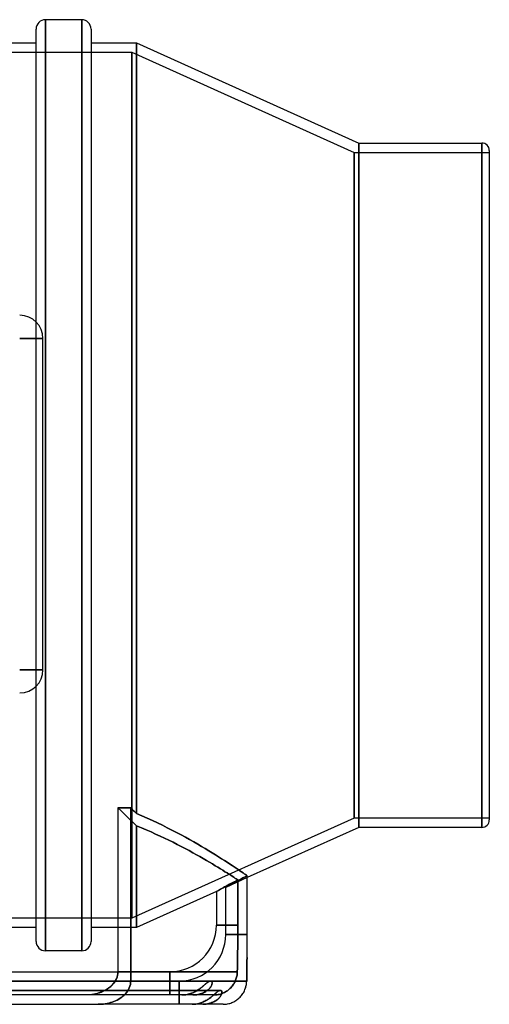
# Model space of a CAD drawing. Header units: millimetres. Extents: x -148 to 148, y -112 to 100.
# Tile 6 of 6: x 47 to 148, y -112 to 100. Entities that reach past the tile are written whole.
import ezdxf

# ---------------------------------------------------------------- set-up
doc = ezdxf.new("R2010")
doc.units = ezdxf.units.MM
doc.layers.add('HIDDEN', color=7, linetype='Continuous')
doc.layers.add('THICK', color=7, linetype='Continuous')

msp = doc.modelspace()

# ---------------------------------------------------------------- linework, layer by layer
at = {"layer": 'HIDDEN'}
for p, q in [((52.15, 0), (52.15, 100)), ((59.95, 0), (59.95, 100)), ((71.7, 95), (71.7, -70.53)), ((-65.88, 93), (70.7, 93)), ((70.7, 93), (118.5, 71.5)), ((70.7, 93), (70.7, -93)), ((70.7, -93), (70.7, 93)), ((119.5, 73.5), (119.5, -73.5)), ((145.9, 73.5), (145.9, 0)), ((118.5, 71.5), (147.5, 71.5)), ((118.5, 71.5), (118.5, -71.5)), ((118.5, -71.5), (118.5, 71.5)), ((46.63, 31.51), (51.63, 31.51)), ((51.63, 31.51), (46.63, 31.51)), ((51.63, 31.51), (51.63, 31.51)), ((51.63, -39.62), (51.63, 31.51)), ((145.9, 0), (145.9, -73.5)), ((52.15, -100), (52.15, 0)), ((59.95, -100), (59.95, 0)), ((51.63, -39.62), (46.63, -39.62)), ((46.63, -39.62), (51.63, -39.62)), ((51.63, -39.62), (51.63, -39.62)), ((68.4, -69.94), (67.73, -69.28)), ((67.73, -69.28), (68.4, -69.94)), ((70.48, -69.28), (67.73, -69.28)), ((70.48, -106.5), (70.48, -69.28)), ((70.68, -69.49), (70.48, -69.28)), ((70.89, -69.7), (70.68, -69.49)), ((71.09, -69.91), (70.89, -69.7)), ((69.07, -70.59), (68.4, -69.94)), ((68.4, -69.94), (69.07, -70.59)), ((69.73, -71.24), (69.07, -70.59)), ((69.07, -70.59), (69.73, -71.24)), ((70.39, -71.89), (69.73, -71.24)), ((69.73, -71.24), (70.39, -71.89)), ((71.05, -72.53), (70.39, -71.89)), ((70.39, -71.89), (71.05, -72.53)), ((118.5, -71.5), (70.7, -93)), ((71.29, -70.11), (71.09, -69.91)), ((71.5, -70.32), (71.29, -70.11)), ((71.7, -70.53), (71.5, -70.32)), ((72.86, -71.01), (71.7, -70.53)), ((74.01, -71.51), (72.86, -71.01)), ((75.12, -72.02), (74.01, -71.51)), ((147.5, -71.5), (118.5, -71.5)), ((71.7, -73.17), (71.05, -72.53)), ((71.05, -72.53), (71.7, -73.17)), ((71.7, -95), (71.7, -73.17)), ((72.78, -73.6), (71.7, -73.17)), ((71.7, -73.17), (72.78, -73.6)), ((71.7, -73.17), (71.7, -95)), ((73.82, -74.04), (72.78, -73.6)), ((72.78, -73.6), (73.82, -74.04)), ((76.22, -72.53), (75.12, -72.02)), ((77.28, -73.04), (76.22, -72.53)), ((78.32, -73.56), (77.28, -73.04)), ((79.34, -74.07), (78.32, -73.56)), ((74.84, -74.48), (73.82, -74.04)), ((73.82, -74.04), (74.84, -74.48)), ((75.82, -74.92), (74.84, -74.48)), ((74.84, -74.48), (75.82, -74.92)), ((76.78, -75.36), (75.82, -74.92)), ((75.82, -74.92), (76.78, -75.36)), ((77.73, -75.8), (76.78, -75.36)), ((76.78, -75.36), (77.73, -75.8)), ((78.66, -76.25), (77.73, -75.8)), ((77.73, -75.8), (78.66, -76.25)), ((80.33, -74.59), (79.34, -74.07)), ((81.29, -75.1), (80.33, -74.59)), ((82.23, -75.61), (81.29, -75.1)), ((83.13, -76.12), (82.23, -75.61)), ((84.01, -76.61), (83.13, -76.12)), ((79.57, -76.7), (78.66, -76.25)), ((78.66, -76.25), (79.57, -76.7)), ((80.46, -77.16), (79.57, -76.7)), ((79.57, -76.7), (80.46, -77.16)), ((81.33, -77.61), (80.46, -77.16)), ((80.46, -77.16), (81.33, -77.61)), ((82.17, -78.05), (81.33, -77.61)), ((81.33, -77.61), (82.17, -78.05)), ((83, -78.49), (82.17, -78.05)), ((82.17, -78.05), (83, -78.49)), ((84.86, -77.1), (84.01, -76.61)), ((85.69, -77.58), (84.86, -77.1)), ((86.48, -78.06), (85.69, -77.58)), ((87.24, -78.52), (86.48, -78.06)), ((83.8, -78.93), (83, -78.49)), ((83, -78.49), (83.8, -78.93)), ((84.57, -79.36), (83.8, -78.93)), ((83.8, -78.93), (84.57, -79.36)), ((85.32, -79.78), (84.57, -79.36)), ((84.57, -79.36), (85.32, -79.78)), ((86.04, -80.2), (85.32, -79.78)), ((85.32, -79.78), (86.04, -80.2)), ((86.73, -80.6), (86.04, -80.2)), ((86.04, -80.2), (86.73, -80.6)), ((87.97, -78.96), (87.24, -78.52)), ((88.68, -79.4), (87.97, -78.96)), ((89.35, -79.82), (88.68, -79.4)), ((89.99, -80.22), (89.35, -79.82)), ((90.59, -80.61), (89.99, -80.22)), ((87.39, -80.99), (86.73, -80.6)), ((86.73, -80.6), (87.39, -80.99)), ((88.02, -81.36), (87.39, -80.99)), ((87.39, -80.99), (88.02, -81.36)), ((88.63, -81.72), (88.02, -81.36)), ((88.02, -81.36), (88.63, -81.72)), ((89.2, -82.07), (88.63, -81.72)), ((88.63, -81.72), (89.2, -82.07)), ((89.74, -82.4), (89.2, -82.07)), ((89.2, -82.07), (89.74, -82.4)), ((90.25, -82.71), (89.74, -82.4)), ((89.74, -82.4), (90.25, -82.71)), ((91.17, -80.98), (90.59, -80.61)), ((91.71, -81.33), (91.17, -80.98)), ((92.23, -81.67), (91.71, -81.33)), ((92.7, -81.98), (92.23, -81.67)), ((93.15, -82.28), (92.7, -81.98)), ((93.56, -82.55), (93.15, -82.28)), ((90.72, -83.01), (90.25, -82.71)), ((90.25, -82.71), (90.72, -83.01)), ((91.16, -83.29), (90.72, -83.01)), ((90.72, -83.01), (91.16, -83.29)), ((95.5, -84.29), (90.88, -86.38)), ((91.57, -83.54), (91.16, -83.29)), ((91.16, -83.29), (91.57, -83.54)), ((91.95, -83.78), (91.57, -83.54)), ((91.57, -83.54), (91.95, -83.78)), ((92.29, -84), (91.95, -83.78)), ((91.95, -83.78), (92.29, -84)), ((92.6, -84.2), (92.29, -84)), ((92.29, -84), (92.6, -84.2)), ((92.87, -84.38), (92.6, -84.2)), ((92.6, -84.2), (92.87, -84.38)), ((93.11, -84.53), (92.87, -84.38)), ((92.87, -84.38), (93.11, -84.53)), ((93.32, -84.67), (93.11, -84.53)), ((93.11, -84.53), (93.32, -84.67)), ((93.94, -82.81), (93.56, -82.55)), ((94.13, -84.59), (93.72, -84.81)), ((93.72, -84.81), (94.13, -84.59)), ((94.29, -83.04), (93.94, -82.81)), ((94.57, -84.36), (94.13, -84.59)), ((94.13, -84.59), (94.57, -84.36)), ((94.6, -83.25), (94.29, -83.04)), ((95.03, -84.12), (94.57, -84.36)), ((94.57, -84.36), (95.03, -84.12)), ((94.87, -83.44), (94.6, -83.25)), ((95.12, -83.61), (94.87, -83.44)), ((95.5, -83.87), (95.03, -84.12)), ((95.03, -84.12), (95.5, -83.87)), ((95.33, -83.75), (95.12, -83.61)), ((95.5, -83.87), (95.33, -83.75)), ((89.77, -86.77), (90.03, -86.63)), ((90.03, -86.63), (89.77, -86.77)), ((90.03, -86.63), (90.33, -86.47)), ((90.33, -86.47), (90.03, -86.63)), ((90.33, -86.47), (90.64, -86.29)), ((90.64, -86.29), (90.33, -86.47)), ((90.64, -86.29), (90.97, -86.11)), ((90.97, -86.11), (90.64, -86.29)), ((90.89, -86.37), (90.88, -86.38)), ((90.88, -86.38), (90.89, -86.37)), ((90.88, -96.5), (90.88, -86.38)), ((90.95, -86.33), (90.89, -86.37)), ((90.89, -86.37), (90.95, -86.33)), ((91.04, -86.28), (90.95, -86.33)), ((90.95, -86.33), (91.04, -86.28)), ((90.97, -86.11), (91.33, -85.92)), ((91.33, -85.92), (90.97, -86.11)), ((91.17, -86.21), (91.04, -86.28)), ((91.04, -86.28), (91.17, -86.21)), ((91.33, -86.12), (91.17, -86.21)), ((91.17, -86.21), (91.33, -86.12)), ((91.33, -85.92), (91.71, -85.71)), ((91.71, -85.71), (91.33, -85.92)), ((91.54, -86), (91.33, -86.12)), ((91.33, -86.12), (91.54, -86)), ((91.77, -85.87), (91.54, -86)), ((91.54, -86), (91.77, -85.87)), ((91.71, -85.71), (92.13, -85.5)), ((92.13, -85.5), (91.71, -85.71)), ((92.04, -85.73), (91.77, -85.87)), ((91.77, -85.87), (92.04, -85.73)), ((92.33, -85.56), (92.04, -85.73)), ((92.04, -85.73), (92.33, -85.56)), ((92.13, -85.5), (92.56, -85.26)), ((92.56, -85.26), (92.13, -85.5)), ((92.64, -85.39), (92.33, -85.56)), ((92.33, -85.56), (92.64, -85.39)), ((92.56, -85.26), (93.02, -85.03)), ((93.02, -85.03), (92.56, -85.26)), ((92.97, -85.21), (92.64, -85.39)), ((92.64, -85.39), (92.97, -85.21)), ((93.33, -85.02), (92.97, -85.21)), ((92.97, -85.21), (93.33, -85.02)), ((93.02, -85.03), (93.5, -84.78)), ((93.5, -84.78), (93.02, -85.03)), ((93.5, -84.78), (93.32, -84.67)), ((93.32, -84.67), (93.5, -84.78)), ((93.72, -84.81), (93.33, -85.02)), ((93.33, -85.02), (93.72, -84.81)), ((93.5, -84.78), (93.5, -94.5)), ((93.5, -94.5), (93.5, -84.78)), ((88.88, -87.27), (71.7, -95)), ((88.88, -87.27), (88.89, -87.26)), ((88.89, -87.26), (88.88, -87.27)), ((88.88, -87.27), (88.88, -94.5)), ((88.89, -87.26), (88.95, -87.23)), ((88.95, -87.23), (88.89, -87.26)), ((88.95, -87.23), (89.04, -87.18)), ((89.04, -87.18), (88.95, -87.23)), ((89.04, -87.18), (89.17, -87.11)), ((89.17, -87.11), (89.04, -87.18)), ((89.17, -87.11), (89.33, -87.02)), ((89.33, -87.02), (89.17, -87.11)), ((89.33, -87.02), (89.53, -86.91)), ((89.53, -86.91), (89.33, -87.02)), ((89.53, -86.91), (89.77, -86.77)), ((89.77, -86.77), (89.53, -86.91)), ((70.7, -93), (-65.88, -93)), ((71.7, -95), (67.73, -95)), ((93.5, -94.5), (88.88, -94.5)), ((88.88, -94.5), (93.5, -94.5)), ((93.5, -94.5), (93.49, -95.22)), ((93.49, -95.22), (93.5, -94.5)), ((95.5, -96.5), (90.88, -96.5)), ((90.88, -96.5), (95.5, -96.5)), ((93.49, -96.64), (93.48, -97.35)), ((93.48, -97.36), (93.49, -96.65)), ((93.49, -95.22), (93.49, -95.93)), ((93.49, -95.93), (93.49, -95.22)), ((93.49, -95.93), (93.49, -96.64)), ((93.49, -96.65), (93.49, -95.93)), ((93.46, -98.77), (93.45, -99.48)), ((93.45, -99.48), (93.46, -98.77)), ((93.47, -98.06), (93.46, -98.77)), ((93.46, -98.77), (93.47, -98.07)), ((93.48, -97.35), (93.47, -98.06)), ((93.47, -98.07), (93.48, -97.36)), ((93.43, -100.9), (93.42, -101.62)), ((93.42, -101.62), (93.43, -100.9)), ((93.44, -100.19), (93.43, -100.9)), ((93.43, -100.9), (93.44, -100.19)), ((93.45, -99.48), (93.44, -100.19)), ((93.44, -100.19), (93.45, -99.48)), ((93.39, -103.05), (93.38, -103.77)), ((93.38, -103.77), (93.39, -103.05)), ((93.41, -102.33), (93.39, -103.05)), ((93.39, -103.05), (93.41, -102.33)), ((93.42, -101.62), (93.41, -102.33)), ((93.41, -102.33), (93.42, -101.62)), ((67.39, -106.06), (67.53, -105.68)), ((67.53, -105.68), (67.64, -105.29)), ((67.64, -105.29), (67.71, -104.89)), ((67.71, -104.89), (67.73, -104.5)), ((93.37, -104.5), (67.73, -104.5)), ((67.73, -104.5), (78.88, -104.5)), ((78.88, -104.5), (78.88, -109.5)), ((78.88, -104.5), (93.37, -104.5)), ((78.88, -109.5), (78.88, -104.5)), ((93.22, -105.67), (93.15, -105.9)), ((93.15, -105.9), (93.22, -105.67)), ((93.27, -105.44), (93.22, -105.67)), ((93.22, -105.67), (93.27, -105.44)), ((93.31, -105.21), (93.27, -105.44)), ((93.27, -105.44), (93.31, -105.21)), ((93.34, -104.97), (93.31, -105.21)), ((93.31, -105.21), (93.34, -104.97)), ((93.36, -104.74), (93.34, -104.97)), ((93.34, -104.97), (93.36, -104.74)), ((93.37, -104.5), (93.36, -104.74)), ((93.36, -104.74), (93.37, -104.5)), ((93.38, -103.77), (93.37, -104.5)), ((93.37, -104.5), (93.38, -103.77)), ((-80.88, -106.5), (80.88, -106.5)), ((65.88, -107.89), (66.19, -107.64)), ((66.19, -107.64), (66.48, -107.36)), ((66.48, -107.36), (66.75, -107.05)), ((66.75, -107.05), (67, -106.73)), ((67, -106.73), (67.21, -106.4)), ((87.62, -106.5), (67.15, -106.5)), ((67.21, -106.4), (67.39, -106.06)), ((70.3, -107.62), (70.17, -107.98)), ((70.4, -107.25), (70.3, -107.62)), ((70.46, -106.87), (70.4, -107.25)), ((70.48, -106.5), (70.46, -106.87)), ((70.48, -106.5), (95.38, -106.5)), ((80.88, -106.5), (80.88, -111.5)), ((80.88, -111.5), (80.88, -106.5)), ((85.76, -107.82), (85.59, -107.95)), ((85.63, -107.92), (85.8, -107.78)), ((85.91, -107.69), (85.76, -107.82)), ((85.8, -107.78), (85.96, -107.65)), ((86.06, -107.56), (85.91, -107.69)), ((85.96, -107.65), (86.11, -107.52)), ((86.21, -107.44), (86.06, -107.56)), ((86.11, -107.52), (86.25, -107.4)), ((86.35, -107.32), (86.21, -107.44)), ((86.25, -107.4), (86.39, -107.28)), ((86.48, -107.2), (86.35, -107.32)), ((86.39, -107.28), (86.52, -107.17)), ((86.61, -107.09), (86.48, -107.2)), ((86.52, -107.17), (86.64, -107.06)), ((86.73, -106.99), (86.61, -107.09)), ((86.64, -107.06), (86.76, -106.96)), ((86.85, -106.9), (86.73, -106.99)), ((86.76, -106.96), (86.88, -106.87)), ((86.96, -106.81), (86.85, -106.9)), ((86.88, -106.87), (86.99, -106.79)), ((87.07, -106.73), (86.96, -106.81)), ((86.99, -106.79), (87.09, -106.72)), ((87.18, -106.66), (87.07, -106.73)), ((87.09, -106.72), (87.19, -106.65)), ((87.27, -106.61), (87.18, -106.66)), ((87.19, -106.65), (87.29, -106.6)), ((87.37, -106.56), (87.27, -106.61)), ((87.29, -106.6), (87.38, -106.56)), ((87.46, -106.53), (87.37, -106.56)), ((87.38, -106.56), (87.47, -106.53)), ((87.54, -106.51), (87.46, -106.53)), ((87.47, -106.53), (87.55, -106.51)), ((87.53, -107.94), (87.64, -107.78)), ((87.62, -106.5), (87.54, -106.51)), ((87.55, -106.51), (87.62, -106.5)), ((87.68, -107.72), (87.58, -107.87)), ((87.62, -106.5), (87.69, -106.51)), ((87.69, -106.51), (87.62, -106.5)), ((87.64, -107.78), (87.74, -107.63)), ((87.77, -107.58), (87.68, -107.72)), ((87.69, -106.51), (87.76, -106.53)), ((87.76, -106.53), (87.69, -106.51)), ((87.74, -107.63), (87.81, -107.48)), ((87.76, -106.53), (87.81, -106.56)), ((87.82, -106.56), (87.76, -106.53)), ((87.84, -107.43), (87.77, -107.58)), ((87.81, -106.56), (87.86, -106.61)), ((87.81, -107.48), (87.88, -107.34)), ((87.87, -106.61), (87.82, -106.56)), ((87.89, -107.3), (87.84, -107.43)), ((87.86, -106.61), (87.9, -106.67)), ((87.91, -106.67), (87.87, -106.61)), ((87.88, -107.34), (87.92, -107.2)), ((87.93, -107.17), (87.89, -107.3)), ((87.9, -106.67), (87.93, -106.74)), ((87.94, -106.75), (87.91, -106.67)), ((87.92, -107.2), (87.95, -107.07)), ((87.93, -106.74), (87.95, -106.83)), ((87.95, -107.04), (87.93, -107.17)), ((87.95, -106.85), (87.94, -106.75)), ((87.95, -106.83), (87.96, -106.93)), ((87.96, -106.95), (87.95, -106.85)), ((87.96, -106.93), (87.95, -107.04)), ((87.95, -107.07), (87.96, -106.95)), ((92.12, -107.77), (91.96, -107.95)), ((91.96, -107.95), (92.12, -107.77)), ((92.28, -107.59), (92.12, -107.77)), ((92.12, -107.77), (92.28, -107.59)), ((92.42, -107.4), (92.28, -107.59)), ((92.28, -107.59), (92.42, -107.4)), ((92.56, -107.2), (92.42, -107.4)), ((92.42, -107.4), (92.55, -107.2)), ((92.55, -107.2), (92.68, -107)), ((92.68, -107), (92.56, -107.2)), ((92.8, -106.79), (92.68, -107)), ((92.68, -107), (92.8, -106.79)), ((92.9, -106.57), (92.8, -106.79)), ((92.8, -106.79), (92.9, -106.57)), ((93, -106.35), (92.9, -106.57)), ((92.9, -106.57), (93, -106.35)), ((93.08, -106.13), (93, -106.35)), ((93, -106.35), (93.08, -106.13)), ((93.15, -105.9), (93.08, -106.13)), ((93.08, -106.13), (93.15, -105.9)), ((89.75, -108.5), (41.15, -108.5)), ((41.15, -108.5), (89.75, -108.5)), ((81.48, -109.5), (60.61, -109.5)), ((63.01, -109.22), (63.39, -109.12)), ((63.39, -109.12), (63.76, -109)), ((63.76, -109), (64.13, -108.87)), ((64.13, -108.87), (64.51, -108.71)), ((64.51, -108.71), (64.88, -108.53)), ((64.88, -108.53), (65.24, -108.33)), ((65.24, -108.33), (65.57, -108.12)), ((65.57, -108.12), (65.88, -107.89)), ((68.81, -109.77), (68.53, -109.99)), ((69.09, -109.52), (68.81, -109.77)), ((69.36, -109.25), (69.09, -109.52)), ((69.6, -108.95), (69.36, -109.25)), ((69.83, -108.63), (69.6, -108.95)), ((70.02, -108.31), (69.83, -108.63)), ((70.17, -107.98), (70.02, -108.31)), ((81.48, -109.5), (81.75, -109.49)), ((81.76, -109.49), (81.48, -109.5)), ((83.84, -109.5), (81.48, -109.5)), ((81.75, -109.49), (82.03, -109.47)), ((82.03, -109.47), (81.76, -109.49)), ((82.03, -109.47), (82.3, -109.44)), ((82.3, -109.44), (82.03, -109.47)), ((82.3, -109.44), (82.57, -109.4)), ((82.57, -109.4), (82.3, -109.44)), ((82.57, -109.4), (82.83, -109.34)), ((82.83, -109.34), (82.57, -109.4)), ((82.83, -109.34), (83.09, -109.28)), ((83.08, -109.28), (82.83, -109.34)), ((83.32, -109.21), (83.08, -109.28)), ((83.09, -109.28), (83.34, -109.2)), ((83.56, -109.12), (83.32, -109.21)), ((83.34, -109.2), (83.58, -109.11)), ((83.8, -109.03), (83.56, -109.12)), ((83.58, -109.11), (83.82, -109.02)), ((84.02, -108.93), (83.8, -109.03)), ((83.82, -109.02), (84.05, -108.92)), ((84.11, -109.49), (83.84, -109.5)), ((83.84, -109.5), (84.11, -109.49)), ((88.34, -109.5), (83.84, -109.5)), ((84.24, -108.83), (84.02, -108.93)), ((84.05, -108.92), (84.27, -108.81)), ((84.38, -109.47), (84.11, -109.49)), ((84.11, -109.49), (84.39, -109.47)), ((84.45, -108.71), (84.24, -108.83)), ((84.27, -108.81), (84.49, -108.69)), ((84.65, -109.44), (84.38, -109.47)), ((84.39, -109.47), (84.66, -109.44)), ((84.66, -108.6), (84.45, -108.71)), ((84.49, -108.69), (84.7, -108.57)), ((84.91, -109.4), (84.65, -109.44)), ((84.85, -108.47), (84.66, -108.6)), ((84.66, -109.44), (84.94, -109.39)), ((84.7, -108.57), (84.9, -108.44)), ((85.05, -108.35), (84.85, -108.47)), ((84.9, -108.44), (85.09, -108.31)), ((85.17, -109.34), (84.91, -109.4)), ((84.94, -109.39), (85.2, -109.33)), ((85.23, -108.22), (85.05, -108.35)), ((85.09, -108.31), (85.28, -108.18)), ((85.42, -109.27), (85.17, -109.34)), ((85.2, -109.33), (85.45, -109.26)), ((85.42, -108.08), (85.23, -108.22)), ((85.28, -108.18), (85.46, -108.05)), ((85.59, -107.95), (85.42, -108.08)), ((85.66, -109.19), (85.42, -109.27)), ((85.45, -109.26), (85.7, -109.18)), ((85.46, -108.05), (85.63, -107.92)), ((85.89, -109.11), (85.66, -109.19)), ((85.7, -109.18), (85.94, -109.09)), ((86.11, -109.01), (85.89, -109.11)), ((85.94, -109.09), (86.16, -108.98)), ((86.32, -108.9), (86.11, -109.01)), ((86.16, -108.98), (86.38, -108.87)), ((86.52, -108.79), (86.32, -108.9)), ((86.38, -108.87), (86.58, -108.76)), ((86.71, -108.67), (86.52, -108.79)), ((86.58, -108.76), (86.77, -108.63)), ((86.89, -108.55), (86.71, -108.67)), ((86.77, -108.63), (86.95, -108.5)), ((87.05, -108.42), (86.89, -108.55)), ((86.95, -108.5), (87.11, -108.37)), ((87.2, -108.29), (87.05, -108.42)), ((87.11, -108.37), (87.26, -108.23)), ((87.34, -108.15), (87.2, -108.29)), ((87.26, -108.23), (87.4, -108.08)), ((87.47, -108.01), (87.34, -108.15)), ((87.4, -108.08), (87.53, -107.94)), ((87.58, -107.87), (87.47, -108.01)), ((87.84, -109.87), (87.69, -110)), ((88, -109.75), (87.84, -109.87)), ((88.14, -109.62), (88, -109.75)), ((88.28, -109.5), (88.14, -109.62)), ((88.42, -109.39), (88.28, -109.5)), ((88.58, -109.49), (88.34, -109.5)), ((88.34, -109.5), (88.58, -109.49)), ((88.54, -109.28), (88.42, -109.39)), ((88.67, -109.17), (88.54, -109.28)), ((88.81, -109.48), (88.58, -109.49)), ((88.58, -109.49), (88.81, -109.48)), ((88.78, -109.07), (88.67, -109.17)), ((88.89, -108.98), (88.78, -109.07)), ((89.05, -109.45), (88.81, -109.48)), ((88.81, -109.48), (89.05, -109.45)), ((89, -108.89), (88.89, -108.98)), ((89.1, -108.81), (89, -108.89)), ((89.28, -109.41), (89.05, -109.45)), ((89.05, -109.45), (89.28, -109.41)), ((89.2, -108.74), (89.1, -108.81)), ((89.3, -108.68), (89.2, -108.74)), ((89.52, -109.36), (89.28, -109.41)), ((89.28, -109.41), (89.52, -109.36)), ((89.39, -108.62), (89.3, -108.68)), ((89.47, -108.58), (89.39, -108.62)), ((89.55, -108.54), (89.47, -108.58)), ((89.75, -109.3), (89.52, -109.36)), ((89.52, -109.36), (89.75, -109.3)), ((89.63, -108.52), (89.55, -108.54)), ((89.56, -110.03), (89.67, -109.9)), ((89.7, -108.5), (89.63, -108.52)), ((89.67, -109.9), (89.77, -109.76)), ((89.82, -108.51), (89.75, -108.5)), ((89.97, -109.22), (89.75, -109.3)), ((89.75, -109.3), (89.97, -109.22)), ((89.77, -109.76), (89.86, -109.62)), ((89.88, -108.52), (89.82, -108.51)), ((89.86, -109.62), (89.93, -109.48)), ((89.93, -108.55), (89.88, -108.52)), ((89.98, -108.59), (89.93, -108.55)), ((89.93, -109.48), (89.99, -109.35)), ((90.2, -109.14), (89.97, -109.22)), ((89.97, -109.22), (90.2, -109.14)), ((90.02, -108.65), (89.98, -108.59)), ((89.99, -109.35), (90.03, -109.22)), ((90.05, -108.72), (90.02, -108.65)), ((90.03, -109.22), (90.06, -109.1)), ((90.07, -108.79), (90.05, -108.72)), ((90.06, -109.1), (90.07, -108.99)), ((90.07, -108.89), (90.07, -108.79)), ((90.07, -108.99), (90.07, -108.89)), ((90.42, -109.05), (90.2, -109.14)), ((90.2, -109.14), (90.41, -109.05)), ((90.41, -109.05), (90.63, -108.94)), ((90.63, -108.94), (90.42, -109.05)), ((90.84, -108.83), (90.63, -108.94)), ((90.63, -108.94), (90.84, -108.83)), ((91.04, -108.7), (90.84, -108.83)), ((90.84, -108.83), (91.04, -108.7)), ((91.24, -108.57), (91.04, -108.7)), ((91.04, -108.7), (91.24, -108.57)), ((91.43, -108.43), (91.24, -108.57)), ((91.24, -108.57), (91.43, -108.43)), ((91.62, -108.28), (91.43, -108.43)), ((91.43, -108.43), (91.62, -108.28)), ((91.79, -108.12), (91.62, -108.28)), ((91.62, -108.28), (91.79, -108.12)), ((91.96, -107.95), (91.79, -108.12)), ((91.79, -108.12), (91.96, -107.95)), ((63.87, -111.49), (63.51, -111.5)), ((64.25, -111.47), (63.87, -111.49)), ((64.63, -111.44), (64.25, -111.47)), ((65.02, -111.39), (64.63, -111.44)), ((65.41, -111.32), (65.02, -111.39)), ((65.78, -111.24), (65.41, -111.32)), ((66.15, -111.14), (65.78, -111.24)), ((66.5, -111.03), (66.15, -111.14)), ((66.84, -110.91), (66.5, -111.03)), ((67.19, -110.76), (66.84, -110.91)), ((67.54, -110.6), (67.19, -110.76)), ((67.89, -110.41), (67.54, -110.6)), ((68.22, -110.21), (67.89, -110.41)), ((68.53, -109.99), (68.22, -110.21)), ((85.09, -111.32), (84.84, -111.38)), ((85.32, -111.26), (85.09, -111.32)), ((85.55, -111.19), (85.32, -111.26)), ((85.78, -111.1), (85.55, -111.19)), ((86, -111.02), (85.78, -111.1)), ((85.95, -111.5), (86.21, -111.49)), ((86.21, -110.92), (86, -111.02)), ((86.42, -110.82), (86.21, -110.92)), ((86.21, -111.49), (86.46, -111.48)), ((86.62, -110.71), (86.42, -110.82)), ((86.46, -111.48), (86.71, -111.45)), ((86.81, -110.6), (86.62, -110.71)), ((86.71, -111.45), (86.96, -111.41)), ((87, -110.48), (86.81, -110.6)), ((86.96, -111.41), (87.2, -111.36)), ((87.18, -110.36), (87, -110.48)), ((87.36, -110.24), (87.18, -110.36)), ((87.2, -111.36), (87.43, -111.3)), ((87.53, -110.12), (87.36, -110.24)), ((87.43, -111.3), (87.66, -111.23)), ((87.69, -110), (87.53, -110.12)), ((87.66, -111.23), (87.88, -111.15)), ((87.88, -111.15), (88.09, -111.07)), ((88.09, -111.07), (88.29, -110.97)), ((88.29, -110.97), (88.49, -110.88)), ((88.49, -110.88), (88.67, -110.77)), ((88.67, -110.77), (88.84, -110.66)), ((88.84, -110.66), (89.01, -110.54)), ((89.01, -110.54), (89.16, -110.42)), ((89.16, -110.42), (89.3, -110.3)), ((89.3, -110.3), (89.43, -110.17)), ((89.43, -110.17), (89.56, -110.03))]:
    msp.add_line(p, q, dxfattribs=at)
for centre, radius, start, end in [((46.63, 31.51), 5, 0, 90), ((46.63, -39.62), 5, 270, 0), ((78.88, -94.5), 10, 270, 0), ((80.88, -96.5), 10, 270, 0)]:
    msp.add_arc(centre, radius, start, end, dxfattribs=at)
at = {"layer": 'THICK'}
for p, q in [((52.15, 100), (52.15, 0)), ((59.95, 100), (52.15, 100)), ((59.95, 100), (59.95, 0)), ((50.15, 0), (50.15, 98)), ((61.95, 98), (61.95, 0)), ((-50.15, 95), (50.15, 95)), ((61.95, 95), (71.7, 95)), ((71.7, -70.53), (71.7, 95)), ((71.7, 95), (119.5, 73.5)), ((119.5, 73.5), (145.9, 73.5)), ((119.5, -73.5), (119.5, 73.5)), ((145.9, 0), (145.9, 73.5)), ((147.5, 71.9), (147.5, 0)), ((52.15, 0), (52.15, -100)), ((59.95, 0), (59.95, -100)), ((61.95, 0), (61.95, -98)), ((145.9, -73.5), (145.9, 0)), ((147.5, 0), (147.5, -71.9)), ((50.15, -98), (50.15, 0)), ((67.73, -69.28), (70.48, -69.28)), ((67.73, -69.28), (67.73, -104.5)), ((70.48, -69.28), (70.68, -69.49)), ((70.48, -69.28), (70.48, -106.5)), ((70.68, -69.49), (70.89, -69.7)), ((70.89, -69.7), (71.09, -69.91)), ((71.09, -69.91), (71.29, -70.11)), ((71.29, -70.11), (71.5, -70.32)), ((71.5, -70.32), (71.7, -70.53)), ((71.7, -70.53), (72.86, -71.01)), ((72.86, -71.01), (74.01, -71.51)), ((74.01, -71.51), (75.12, -72.02)), ((75.12, -72.02), (76.22, -72.53)), ((76.22, -72.53), (77.28, -73.04)), ((77.28, -73.04), (78.32, -73.56)), ((78.32, -73.56), (79.34, -74.07)), ((119.5, -73.5), (95.5, -84.29)), ((145.9, -73.5), (119.5, -73.5)), ((79.34, -74.07), (80.33, -74.59)), ((80.33, -74.59), (81.29, -75.1)), ((81.29, -75.1), (82.23, -75.61)), ((82.23, -75.61), (83.13, -76.12)), ((83.13, -76.12), (84.01, -76.61)), ((84.01, -76.61), (84.86, -77.1)), ((84.86, -77.1), (85.69, -77.58)), ((85.69, -77.58), (86.48, -78.06)), ((86.48, -78.06), (87.24, -78.52)), ((87.24, -78.52), (87.97, -78.96)), ((87.97, -78.96), (88.68, -79.4)), ((88.68, -79.4), (89.35, -79.82)), ((89.35, -79.82), (89.99, -80.22)), ((89.99, -80.22), (90.59, -80.61)), ((90.59, -80.61), (91.17, -80.98)), ((91.17, -80.98), (91.71, -81.33)), ((91.71, -81.33), (92.23, -81.67)), ((92.23, -81.67), (92.7, -81.98)), ((92.7, -81.98), (93.15, -82.28)), ((93.15, -82.28), (93.56, -82.55)), ((93.56, -82.55), (93.94, -82.81)), ((93.94, -82.81), (94.29, -83.04)), ((94.29, -83.04), (94.6, -83.25)), ((94.6, -83.25), (94.87, -83.44)), ((94.87, -83.44), (95.12, -83.61)), ((95.12, -83.61), (95.33, -83.75)), ((95.33, -83.75), (95.5, -83.87)), ((95.5, -96.5), (95.5, -83.87)), ((50.15, -95), (-50.15, -95)), ((67.73, -95), (61.95, -95)), ((95.5, -97.22), (95.5, -96.5)), ((95.5, -97.93), (95.5, -97.22)), ((95.48, -100.07), (95.49, -99.36)), ((95.49, -99.36), (95.5, -98.65)), ((95.5, -98.65), (95.5, -97.93)), ((59.95, -100), (52.15, -100)), ((95.46, -101.48), (95.45, -102.31)), ((95.45, -102.19), (95.46, -101.48)), ((95.46, -101.48), (95.47, -100.77)), ((95.47, -100.77), (95.48, -100.07)), ((95.44, -103.14), (95.42, -103.97)), ((95.42, -104.33), (95.43, -103.62)), ((95.43, -103.62), (95.44, -102.9)), ((95.44, -102.9), (95.45, -102.19)), ((95.45, -102.31), (95.44, -103.14)), ((-67.73, -104.5), (67.73, -104.5)), ((67.55, -105.64), (67.41, -106)), ((67.65, -105.26), (67.55, -105.64)), ((67.71, -104.87), (67.65, -105.26)), ((67.73, -104.5), (67.71, -104.87)), ((95.39, -105.65), (95.38, -106.5)), ((95.41, -104.81), (95.39, -105.65)), ((95.39, -105.77), (95.4, -105.05)), ((95.4, -105.05), (95.42, -104.33)), ((95.42, -103.97), (95.41, -104.81)), ((67.15, -106.5), (41.15, -106.5)), ((66.01, -107.79), (65.72, -108.01)), ((66.29, -107.54), (66.01, -107.79)), ((66.57, -107.27), (66.29, -107.54)), ((66.82, -106.97), (66.57, -107.27)), ((67.05, -106.65), (66.82, -106.97)), ((67.25, -106.33), (67.05, -106.65)), ((67.41, -106), (67.25, -106.33)), ((70.17, -107.98), (70.3, -107.62)), ((70.3, -107.62), (70.4, -107.25)), ((70.4, -107.25), (70.46, -106.87)), ((70.46, -106.87), (70.48, -106.5)), ((95.38, -106.5), (70.48, -106.5)), ((95.17, -107.9), (95.23, -107.67)), ((95.23, -107.67), (95.28, -107.44)), ((95.28, -107.44), (95.32, -107.21)), ((95.32, -107.21), (95.35, -106.97)), ((95.35, -106.97), (95.37, -106.74)), ((95.37, -106.74), (95.38, -106.5)), ((95.38, -106.5), (95.39, -105.77)), ((60.61, -109.5), (-60.61, -109.5)), ((60.98, -109.49), (60.61, -109.5)), ((61.36, -109.47), (60.98, -109.49)), ((61.75, -109.44), (61.36, -109.47)), ((62.15, -109.39), (61.75, -109.44)), ((62.54, -109.32), (62.15, -109.39)), ((62.92, -109.24), (62.54, -109.32)), ((63.29, -109.15), (62.92, -109.24)), ((63.65, -109.04), (63.29, -109.15)), ((64, -108.92), (63.65, -109.04)), ((64.35, -108.78), (64, -108.92)), ((64.71, -108.61), (64.35, -108.78)), ((65.06, -108.43), (64.71, -108.61)), ((65.4, -108.23), (65.06, -108.43)), ((65.72, -108.01), (65.4, -108.23)), ((68.53, -109.99), (68.81, -109.77)), ((68.81, -109.77), (69.09, -109.52)), ((69.09, -109.52), (69.36, -109.25)), ((69.36, -109.25), (69.6, -108.95)), ((69.6, -108.95), (69.83, -108.63)), ((69.83, -108.63), (70.02, -108.31)), ((70.02, -108.31), (70.17, -107.98)), ((87.65, -110.02), (87.81, -109.9)), ((87.81, -109.9), (87.97, -109.77)), ((87.97, -109.77), (88.11, -109.65)), ((88.11, -109.65), (88.26, -109.53)), ((88.26, -109.53), (88.39, -109.41)), ((88.39, -109.41), (88.52, -109.3)), ((88.52, -109.3), (88.64, -109.19)), ((88.64, -109.19), (88.76, -109.09)), ((88.76, -109.09), (88.87, -109)), ((88.87, -109), (88.98, -108.91)), ((88.98, -108.91), (89.08, -108.83)), ((89.08, -108.83), (89.18, -108.75)), ((89.18, -108.75), (89.27, -108.69)), ((89.27, -108.69), (89.37, -108.63)), ((89.37, -108.63), (89.45, -108.59)), ((89.45, -108.59), (89.53, -108.55)), ((89.53, -108.55), (89.61, -108.52)), ((89.67, -109.9), (89.56, -110.03)), ((89.61, -108.52), (89.68, -108.51)), ((89.76, -109.77), (89.67, -109.9)), ((89.68, -108.51), (89.75, -108.5)), ((89.75, -108.5), (89.82, -108.51)), ((89.84, -109.64), (89.76, -109.77)), ((89.82, -108.51), (89.87, -108.52)), ((89.91, -109.51), (89.84, -109.64)), ((89.87, -108.52), (89.92, -108.55)), ((89.97, -109.39), (89.91, -109.51)), ((89.92, -108.55), (89.97, -108.59)), ((89.97, -108.59), (90.01, -108.64)), ((90.01, -109.27), (89.97, -109.39)), ((90.01, -108.64), (90.04, -108.7)), ((90.05, -109.15), (90.01, -109.27)), ((90.04, -108.7), (90.06, -108.77)), ((90.07, -109.04), (90.05, -109.15)), ((90.06, -108.77), (90.07, -108.85)), ((90.07, -108.85), (90.07, -108.94)), ((90.07, -108.94), (90.07, -109.04)), ((93.8, -110.12), (93.97, -109.95)), ((93.97, -109.95), (94.13, -109.77)), ((94.13, -109.77), (94.29, -109.59)), ((94.29, -109.59), (94.43, -109.4)), ((94.43, -109.4), (94.57, -109.2)), ((94.57, -109.2), (94.69, -109)), ((94.69, -109), (94.81, -108.79)), ((94.81, -108.79), (94.91, -108.57)), ((94.91, -108.57), (95.01, -108.35)), ((95.01, -108.35), (95.09, -108.13)), ((95.09, -108.13), (95.17, -107.9)), ((-63.51, -111.5), (63.51, -111.5)), ((63.51, -111.5), (63.87, -111.49)), ((83.65, -111.5), (63.51, -111.5)), ((63.87, -111.49), (64.25, -111.47)), ((64.25, -111.47), (64.63, -111.44)), ((64.63, -111.44), (65.02, -111.39)), ((65.02, -111.39), (65.41, -111.32)), ((65.41, -111.32), (65.78, -111.24)), ((65.78, -111.24), (66.15, -111.14)), ((66.15, -111.14), (66.5, -111.03)), ((66.5, -111.03), (66.84, -110.91)), ((66.84, -110.91), (67.19, -110.76)), ((67.19, -110.76), (67.54, -110.6)), ((67.54, -110.6), (67.89, -110.41)), ((67.89, -110.41), (68.22, -110.21)), ((68.22, -110.21), (68.53, -109.99)), ((83.65, -111.5), (83.92, -111.49)), ((85.95, -111.5), (83.65, -111.5)), ((83.92, -111.49), (84.18, -111.48)), ((84.18, -111.48), (84.45, -111.45)), ((84.45, -111.45), (84.71, -111.4)), ((84.71, -111.4), (84.96, -111.35)), ((84.96, -111.35), (85.21, -111.29)), ((85.21, -111.29), (85.45, -111.22)), ((85.45, -111.22), (85.68, -111.14)), ((85.68, -111.14), (85.91, -111.05)), ((85.91, -111.05), (86.13, -110.96)), ((86.22, -111.49), (85.95, -111.5)), ((90.35, -111.5), (85.95, -111.5)), ((86.13, -110.96), (86.34, -110.86)), ((86.49, -111.47), (86.22, -111.49)), ((86.34, -110.86), (86.55, -110.75)), ((86.74, -111.44), (86.49, -111.47)), ((86.55, -110.75), (86.75, -110.64)), ((86.99, -111.4), (86.74, -111.44)), ((86.75, -110.64), (86.94, -110.52)), ((86.94, -110.52), (87.13, -110.4)), ((87.24, -111.35), (86.99, -111.4)), ((87.13, -110.4), (87.31, -110.28)), ((87.47, -111.29), (87.24, -111.35)), ((87.31, -110.28), (87.48, -110.15)), ((87.69, -111.22), (87.47, -111.29)), ((87.48, -110.15), (87.65, -110.02)), ((87.91, -111.14), (87.69, -111.22)), ((88.12, -111.06), (87.91, -111.14)), ((88.32, -110.96), (88.12, -111.06)), ((88.51, -110.86), (88.32, -110.96)), ((88.69, -110.76), (88.51, -110.86)), ((88.86, -110.65), (88.69, -110.76)), ((89.03, -110.53), (88.86, -110.65)), ((89.18, -110.41), (89.03, -110.53)), ((89.32, -110.28), (89.18, -110.41)), ((89.45, -110.15), (89.32, -110.28)), ((89.56, -110.03), (89.45, -110.15)), ((90.35, -111.5), (90.59, -111.49)), ((90.59, -111.49), (90.82, -111.48)), ((90.82, -111.48), (91.06, -111.45)), ((91.06, -111.45), (91.29, -111.41)), ((91.29, -111.41), (91.53, -111.36)), ((91.53, -111.36), (91.76, -111.3)), ((91.76, -111.3), (91.98, -111.22)), ((91.98, -111.22), (92.21, -111.14)), ((92.21, -111.14), (92.43, -111.05)), ((92.43, -111.05), (92.64, -110.94)), ((92.64, -110.94), (92.85, -110.83)), ((92.85, -110.83), (93.05, -110.7)), ((93.05, -110.7), (93.25, -110.57)), ((93.25, -110.57), (93.44, -110.43)), ((93.44, -110.43), (93.63, -110.28)), ((93.63, -110.28), (93.8, -110.12))]:
    msp.add_line(p, q, dxfattribs=at)
for centre, radius, start, end in [((52.15, 98), 2, 89.9999, 180), ((59.95, 98), 2, 0, 90), ((145.9, 71.9), 1.6, 0.0001, 90.0002), ((145.9, -71.9), 1.6, 269.9998, 359.9999), ((52.15, -98), 2, 180, 270.0001), ((59.95, -98), 2, 270, 0)]:
    msp.add_arc(centre, radius, start, end, dxfattribs=at)

doc.saveas('drawing.dxf')
